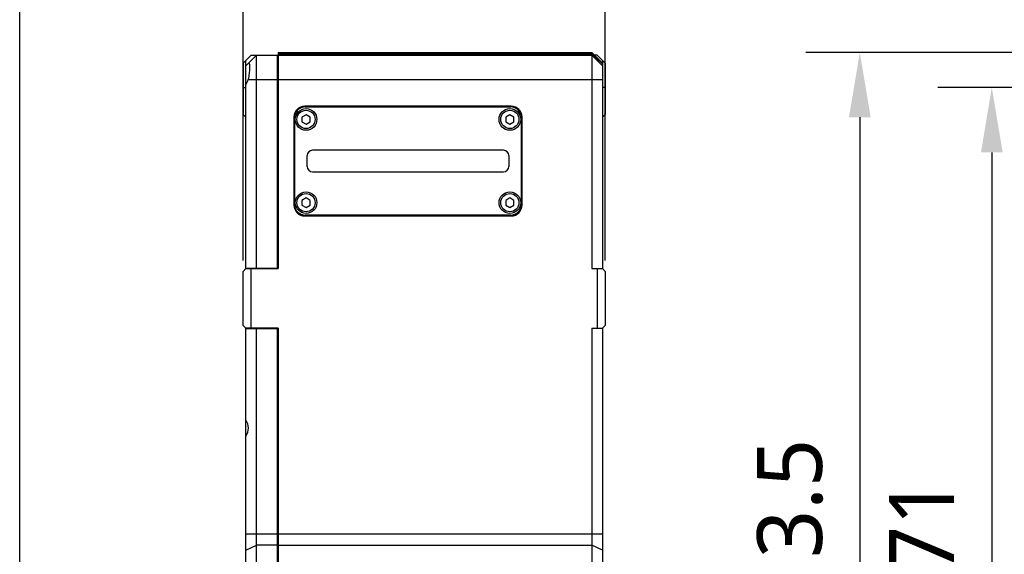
# Model space of a CAD drawing. Header units: millimetres. Extents: x 213 to 432, y -333 to -182.
# Tile 5 of 18: x 213 to 259, y -260 to -235. Entities that reach past the tile are written whole.
import ezdxf

# ---------------------------------------------------------------- set-up
doc = ezdxf.new("R2010")
doc.units = ezdxf.units.MM
doc.header["$LTSCALE"] = 23.1
doc.header["$PDMODE"] = 3
doc.header["$PDSIZE"] = 8
doc.layers.get('0').update_dxf_attribs({"linetype": 'CONTINUOUS'})
doc.layers.get('Defpoints').update_dxf_attribs({"linetype": 'CONTINUOUS'})
doc.layers.add('00_COMPONENTS', color=7, linetype='CONTINUOUS')
doc.layers.add('51__DRAFT_DIMS', color=7, linetype='CONTINUOUS')
doc.styles.get("Standard").update_dxf_attribs({"font": 'Roboto-Regular.ttf'})
doc.dimstyles.new('DIMSTYLE_1', dxfattribs={"dimtxt": 3, "dimasz": 3, "dimexe": 2.5, "dimexo": 0.5, "dimgap": 0.75, "dimtad": 1, "dimlfac": 4, "dimdsep": 46, "dimtxsty": 'STANDARD', "dimblk": '_FILLED', "dimblk1": '_FILLED', "dimblk2": '_FILLED', "dimcen": 0.09, "dimclrt": 3, "dimazin": 2, "dimtp": 0.3, "dimtm": 0.3, "dimtfac": 1, "dimtofl": 0, "dimtmove": 0, "dimatfit": 3, "dimldrblk": '_FILLED', "dimfxl": 1, "dimtolj": 1, "dimarcsym": 0})
doc.dimstyles.new('DIMSTYLE_3', dxfattribs={"dimtxt": 3, "dimasz": 3, "dimexe": 2.5, "dimexo": 0.5, "dimgap": 0.75, "dimtad": 1, "dimlfac": 4, "dimdsep": 46, "dimtxsty": 'STANDARD', "dimblk": '_FILLED', "dimblk1": '_FILLED', "dimblk2": '_FILLED', "dimcen": 0.09, "dimclrt": 3, "dimazin": 2, "dimtp": 0.5, "dimtm": 0.5, "dimtfac": 1, "dimtofl": 0, "dimtmove": 0, "dimatfit": 3, "dimldrblk": '_FILLED', "dimfxl": 1, "dimtolj": 1, "dimarcsym": 0})

# ---------------------------------------------------------------- blocks, each defined once
blk = doc.blocks.new('_FILLED')
at = {"color": 0, "linetype": 'ByBlock'}
blk.add_solid([(0, 0), (-1, 0.167), (-1, -0.167)], dxfattribs=at)
blk = doc.blocks.new('*D1')
at = {"layer": '51__DRAFT_DIMS', "color": 0, "lineweight": -2}
for p, q in [((223.649, -246.109), (223.649, -230.012)), ((240.399, -246.109), (240.399, -230.012)), ((226.649, -232.512), (237.399, -232.512))]:
    blk.add_line(p, q, dxfattribs=at)
at = {"layer": 'Defpoints', "color": 0}
for p in [(240.399, -232.512), (223.649, -246.609), (240.399, -246.609)]:
    blk.add_point(p, dxfattribs=at)
at = {"layer": '51__DRAFT_DIMS', "color": 0, "linetype": 'ByBlock', "lineweight": -2, "xscale": 3, "yscale": 3, "zscale": 3, "rotation": 180}
blk.add_blockref('_FILLED', (223.649, -232.512), dxfattribs=at)
at = {"layer": '51__DRAFT_DIMS', "color": 0, "linetype": 'ByBlock', "lineweight": -2, "xscale": 3, "yscale": 3, "zscale": 3}
blk.add_blockref('_FILLED', (240.399, -232.512), dxfattribs=at)
at = {"layer": '51__DRAFT_DIMS', "color": 3, "insert": (231.974, -227.762), "char_height": 3, "attachment_point": 2, "line_spacing_factor": 0.9}
blk.add_mtext('\\A1;67', dxfattribs=at)
blk = doc.blocks.new('*D4')
at = {"layer": '51__DRAFT_DIMS', "color": 0, "lineweight": -2}
for p, q in [((279.152, -238.109), (255.774, -238.109)), ((258.274, -241.109), (258.274, -277.859)), ((279.152, -280.859), (255.774, -280.859))]:
    blk.add_line(p, q, dxfattribs=at)
at = {"layer": 'Defpoints', "color": 0}
for p in [(279.652, -238.109), (258.274, -280.859), (279.652, -280.859)]:
    blk.add_point(p, dxfattribs=at)
at = {"layer": '51__DRAFT_DIMS', "color": 0, "linetype": 'ByBlock', "lineweight": -2, "xscale": 3, "yscale": 3, "zscale": 3}
for p, rotation in [((258.274, -238.109), 90), ((258.274, -280.859), 270)]:
    blk.add_blockref('_FILLED', p, dxfattribs=dict(at, rotation=rotation))
at = {"layer": '51__DRAFT_DIMS', "color": 3, "insert": (253.524, -259.49), "char_height": 3, "attachment_point": 2, "rotation": 90, "line_spacing_factor": 0.9}
blk.add_mtext('\\A1;171', dxfattribs=at)
blk = doc.blocks.new('*D10')
at = {"layer": '51__DRAFT_DIMS', "color": 0, "lineweight": -2}
for p, q in [((284.738, -236.484), (249.669, -236.484)), ((252.169, -239.484), (252.169, -279.359)), ((280.552, -282.359), (249.669, -282.359))]:
    blk.add_line(p, q, dxfattribs=at)
at = {"layer": 'Defpoints', "color": 0}
for p in [(285.238, -236.484), (252.169, -282.359), (281.052, -282.359)]:
    blk.add_point(p, dxfattribs=at)
at = {"layer": '51__DRAFT_DIMS', "color": 0, "linetype": 'ByBlock', "lineweight": -2, "xscale": 3, "yscale": 3, "zscale": 3}
for p, rotation in [((252.169, -236.484), 90), ((252.169, -282.359), 270)]:
    blk.add_blockref('_FILLED', p, dxfattribs=dict(at, rotation=rotation))
at = {"layer": '51__DRAFT_DIMS', "color": 3, "insert": (247.419, -259.345), "char_height": 3, "attachment_point": 2, "rotation": 90, "line_spacing_factor": 0.9}
blk.add_mtext('\\A1;183.5', dxfattribs=at)

msp = doc.modelspace()

# ---------------------------------------------------------------- linework, layer by layer
msp.add_lwpolyline([(213.3188, -182.0583), (432.1487, -182.0583), (432.1487, -333.3253), (213.3188, -333.3253)], close=True)
at = {"layer": '00_COMPONENTS', "color": 7}
for p, q in [((223.6487, -236.9838), (224.0237, -236.6088)), ((223.7737, -237.1088), (224.2737, -236.6088)), ((224.0237, -236.6088), (239.7737, -236.6088)), ((224.2737, -246.4588), (224.2737, -236.6088)), ((225.2237, -236.6088), (225.2237, -246.4588)), ((225.2737, -236.4838), (225.2737, -246.4838)), ((225.2737, -236.4838), (239.7737, -236.4838)), ((239.7737, -236.4838), (239.7737, -246.4838)), ((240.2737, -236.9838), (239.7737, -236.4838)), ((240.2737, -237.1088), (239.7737, -236.6088)), ((240.0237, -236.6088), (239.8987, -236.6088)), ((240.0237, -236.6088), (240.3987, -236.9838)), ((223.6487, -236.9838), (223.6487, -239.3588)), ((223.7737, -246.4838), (223.7737, -236.8588)), ((225.2737, -236.8338), (225.2237, -236.8338)), ((240.2737, -236.8588), (240.2737, -246.4838)), ((240.3987, -236.9838), (240.3987, -239.3588)), ((236.0487, -238.9713), (226.4987, -238.9713)), ((226.5237, -239.0088), (236.0237, -239.0088)), ((223.6487, -239.3588), (223.7737, -239.4838)), ((225.9987, -239.4713), (225.9987, -243.5463)), ((226.5612, -239.3672), (226.3737, -239.4755)), ((226.3737, -239.4755), (226.3737, -239.692)), ((226.7487, -239.4755), (226.5612, -239.3672)), ((226.7487, -239.692), (226.7487, -239.4755)), ((235.9862, -239.3672), (235.7987, -239.4755)), ((235.7987, -239.4755), (235.7987, -239.692)), ((236.1737, -239.4755), (235.9862, -239.3672)), ((236.1737, -239.692), (236.1737, -239.4755)), ((236.5487, -243.5463), (236.5487, -239.4713)), ((240.3987, -239.3588), (240.2737, -239.4838)), ((226.0237, -239.5088), (226.0237, -243.5088)), ((226.3737, -239.692), (226.5612, -239.8003)), ((226.5612, -239.8003), (226.7487, -239.692)), ((235.7987, -239.692), (235.9862, -239.8003)), ((235.9862, -239.8003), (236.1737, -239.692)), ((236.5237, -243.5088), (236.5237, -239.5088)), ((226.6112, -241.7588), (226.6112, -241.2588)), ((235.6862, -241.0088), (226.8612, -241.0088)), ((235.9362, -241.2588), (235.9362, -241.7588)), ((226.8612, -242.0088), (235.6862, -242.0088)), ((226.5612, -243.2172), (226.3737, -243.3255)), ((226.3737, -243.3255), (226.3737, -243.542)), ((226.3737, -243.542), (226.5612, -243.6503)), ((226.7487, -243.3255), (226.5612, -243.2172)), ((226.5612, -243.6503), (226.7487, -243.542)), ((226.7487, -243.542), (226.7487, -243.3255)), ((235.9862, -243.2172), (235.7987, -243.3255)), ((235.7987, -243.3255), (235.7987, -243.542)), ((235.7987, -243.542), (235.9862, -243.6503)), ((236.1737, -243.3255), (235.9862, -243.2172)), ((235.9862, -243.6503), (236.1737, -243.542)), ((236.1737, -243.542), (236.1737, -243.3255)), ((226.4987, -244.0463), (236.0487, -244.0463)), ((236.0237, -244.0088), (226.5237, -244.0088)), ((223.6487, -246.6088), (223.7737, -246.4838)), ((223.6487, -249.1088), (223.6487, -246.6088)), ((223.7737, -246.4588), (225.2737, -246.4588)), ((223.7737, -246.4838), (225.2737, -246.4838)), ((224.0237, -249.2338), (224.0237, -246.4838)), ((239.7737, -246.4838), (240.2737, -246.4838)), ((240.0237, -246.4838), (240.0237, -249.2338)), ((240.3987, -246.6088), (240.2737, -246.4838)), ((240.3987, -246.6088), (240.3987, -249.1088)), ((223.6487, -249.1088), (223.7737, -249.2338)), ((225.2737, -249.2338), (223.7737, -249.2338)), ((223.7737, -282.1088), (223.7737, -249.2338)), ((223.7737, -249.2588), (225.2737, -249.2588)), ((224.2737, -282.3588), (224.2737, -249.2588)), ((225.2237, -249.2588), (225.2237, -282.3588)), ((225.2737, -249.2338), (225.2737, -282.3588)), ((239.7737, -249.2338), (240.2737, -249.2338)), ((239.7737, -249.2338), (239.7737, -282.3588)), ((240.2737, -249.2338), (240.3987, -249.1088)), ((240.2737, -249.2338), (240.2737, -282.1088))]:
    msp.add_line(p, q, dxfattribs=at)
at = {"layer": '00_COMPONENTS', "color": 4}
for p, q in [((225.2737, -236.5463), (239.7737, -236.5463)), ((240.2737, -237.015), (239.7737, -236.5463)), ((223.6487, -238.1088), (223.7737, -238.1088)), ((223.8861, -237.7338), (240.2737, -237.7338)), ((240.3987, -238.1088), (240.2737, -238.1088)), ((223.7737, -258.7407), (240.2737, -258.7407)), ((223.7737, -259.5037), (224.2737, -259.2689)), ((225.2237, -259.2689), (224.2737, -259.2689)), ((225.2737, -259.3746), (225.2237, -259.3746)), ((225.2737, -259.2689), (239.7737, -259.2689)), ((240.2737, -259.5037), (239.7737, -259.2689))]:
    msp.add_line(p, q, dxfattribs=at)
at = {"layer": '00_COMPONENTS', "color": 7}
for centre in [(226.5612, -239.5838), (235.9862, -239.5838), (226.5612, -243.4338), (235.9862, -243.4338)]:
    msp.add_circle(centre, 0.5, dxfattribs=at)
at = {"layer": '00_COMPONENTS', "color": 4}
for centre in [(226.5612, -239.5838), (235.9862, -239.5838), (226.5612, -243.4338), (235.9862, -243.4338)]:
    msp.add_circle(centre, 0.422, dxfattribs=at)
at = {"layer": '00_COMPONENTS', "color": 7}
for centre, radius, start, end in [((226.4987, -239.4713), 0.5, 90, 180), ((226.5237, -239.5088), 0.5, 90, 180), ((236.0237, -239.5088), 0.5, 0, 90), ((236.0487, -239.4713), 0.5, 0, 90), ((226.8612, -241.2588), 0.25, 90, 180), ((235.6862, -241.2588), 0.25, 0, 90), ((226.8612, -241.7588), 0.25, 180, 270), ((235.6862, -241.7588), 0.25, 270, 360), ((226.4987, -243.5463), 0.5, 180, 270), ((226.5237, -243.5088), 0.5, 180, 270), ((236.0237, -243.5088), 0.5, 270, 360), ((236.0487, -243.5463), 0.5, 270, 360)]:
    msp.add_arc(centre, radius, start, end, dxfattribs=at)
for centre, end_param in [((223.2737, -237.6088), -0.2013579), ((223.2737, -253.8588), 0.6435011)]:
    msp.add_ellipse(centre, major_axis=(0.625, 0), ratio=1, start_param=-0.6435011, end_param=end_param, dxfattribs=at)
for points, knots in [([(223.9091, -236.9838), (223.9109, -236.9838), (223.9148, -236.9844), (223.9201, -236.9875), (223.9249, -236.9925), (223.9312, -237.0023), (223.9376, -237.0197), (223.9433, -237.046), (223.9474, -237.0792), (223.9499, -237.1189), (223.9508, -237.1647), (223.95, -237.2159), (223.9475, -237.272), (223.9419, -237.3544), (223.9307, -237.4635), (223.9118, -237.5979), (223.8953, -237.6885), (223.8861, -237.7338)], [0, 0, 0, 0, 0.0072355, 0.0148617, 0.023602, 0.0339445, 0.060419, 0.0953774, 0.1389592, 0.1909074, 0.2507243, 0.3177381, 0.3911416, 0.4700217, 0.6401726, 0.8197194, 1, 1, 1, 1]), ([(223.8861, -236.9964), (223.8897, -236.9928), (223.8965, -236.9869), (223.9053, -236.9838), (223.9091, -236.9838)], [0, 0, 0, 0, 0.5731109, 1, 1, 1, 1])]:
    msp.add_open_spline(points, degree=3, knots=knots, dxfattribs=at)

# ---------------------------------------------------------------- dimensions: what is measured, and where the dimension line sits
at = {"layer": '51__DRAFT_DIMS', "color": 4}
dim = msp.add_linear_dim(base=(240.3987, -232.5123), p1=(223.6487, -246.6088), p2=(240.3987, -246.6088), dimstyle='DIMSTYLE_1', dxfattribs=at)
dim.commit()
dim.dimension.update_dxf_attribs({"geometry": '*D1', "text_midpoint": (231.9739, -232.5123), "dimtype": 160})
for base, p1, p2, picture, middle in [((252.169, -282.3588), (285.2384, -236.4838), (281.0516, -282.3588), '*D10', (252.169, -259.3451)), ((258.2739, -280.8588), (279.6516, -238.1088), (279.6516, -280.8588), '*D4', (258.2739, -259.4896))]:
    dim = msp.add_linear_dim(base=base, p1=p1, p2=p2, angle=270, dimstyle='DIMSTYLE_3', dxfattribs=at)
    dim.commit()
    dim.dimension.update_dxf_attribs({"geometry": picture, "text_midpoint": middle, "dimtype": 160})

doc.saveas('drawing.dxf')
